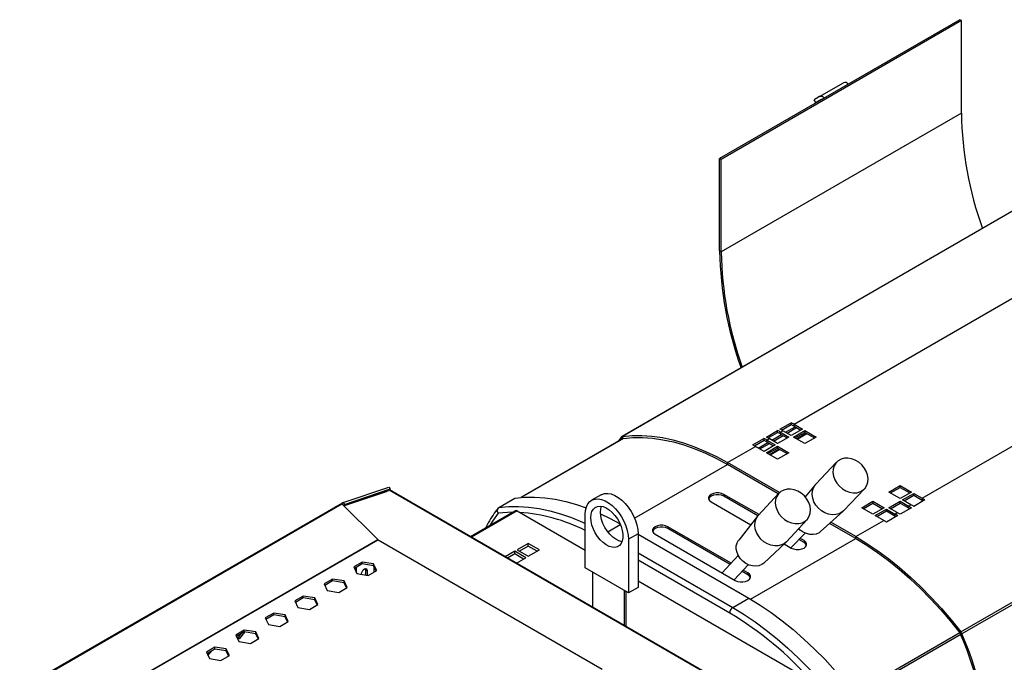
# Model space of a CAD drawing. Header units: millimetres. Extents: x 12 to 1764, y -1111 to 524.
# Tile 9 of 15: x 962 to 1397, y -587 to -303. Entities that reach past the tile are written whole.
import ezdxf

# ---------------------------------------------------------------- set-up
doc = ezdxf.new("R2010")
doc.units = ezdxf.units.MM

msp = doc.modelspace()

# ---------------------------------------------------------------- linework, layer by layer
at = {"color": 7, "linetype": 'Continuous', "lineweight": 25}
for p, q in [((1377.21, -302.95), (1271.14, -364.18)), ((1377.92, -303.36), (1271.85, -364.59)), ((1377.92, -303.36), (1377.21, -302.95)), ((1377.92, -344.18), (1377.92, -303.36)), ((1315.25, -336.89), (1325.86, -330.76)), ((1315.25, -336.89), (1312.87, -338.26)), ((1313.62, -339.56), (1312.87, -338.26)), ((1316, -338.18), (1313.62, -339.56)), ((1313.62, -339.56), (1316.02, -338.18)), ((1377.92, -344.18), (1271.85, -405.41)), ((1271.85, -364.59), (1271.14, -364.18)), ((1271.14, -405.01), (1271.14, -364.18)), ((1271.85, -405.41), (1271.85, -364.59)), ((1418.87, -376.77), (1227.95, -486.98)), ((1419.16, -376.67), (1228.24, -486.89)), ((1271.14, -405.01), (1271.85, -405.41)), ((1304.01, -481.53), (1436.23, -405.2)), ((1360.57, -514.19), (1492.8, -437.86)), ((1377.65, -573.14), (1568.57, -462.93)), ((1569.08, -463.8), (1378.16, -574.02)), ((1297.81, -483.68), (1302.76, -480.82)), ((1298.54, -484.09), (1302.77, -481.65)), ((1302.77, -481.65), (1302.76, -480.82)), ((1304.01, -481.53), (1307.72, -483.68)), ((1304.01, -482.35), (1304.01, -481.53)), ((1304.01, -482.35), (1307.01, -484.08)), ((1228.61, -487.79), (1228.24, -486.89)), ((1291.8, -487.15), (1296.75, -484.29)), ((1292.52, -487.56), (1296.76, -485.12)), ((1294.21, -488.53), (1298.45, -486.08)), ((1294.91, -488.94), (1299.16, -486.49)), ((1296.76, -485.12), (1296.75, -484.29)), ((1297.99, -485), (1299.06, -484.39)), ((1297.99, -485), (1301.71, -487.15)), ((1297.99, -485.82), (1297.99, -485)), ((1297.99, -485.82), (1301, -487.55)), ((1302.77, -486.53), (1299.06, -484.39)), ((1300.22, -485.06), (1304.46, -482.61)), ((1300.92, -485.47), (1305.17, -483.02)), ((1307.72, -483.68), (1302.77, -486.53)), ((1303.83, -487.15), (1308.78, -484.29)), ((1304.54, -487.55), (1308.78, -485.1)), ((1305.46, -488.09), (1309.7, -485.64)), ((1308.78, -484.29), (1313.73, -487.15)), ((1308.78, -485.1), (1308.78, -484.29)), ((1308.78, -485.1), (1313.02, -487.55)), ((1228.58, -487.8), (1183.48, -513.84)), ((1227.73, -487.18), (1226.31, -489.11)), ((1285.79, -490.62), (1290.74, -487.76)), ((1286.51, -491.03), (1290.75, -488.59)), ((1288.2, -492), (1292.44, -489.55)), ((1288.9, -492.41), (1293.15, -489.96)), ((1290.75, -488.59), (1290.74, -487.76)), ((1295.7, -490.62), (1290.75, -493.47)), ((1291.81, -494.09), (1296.76, -491.23)), ((1291.98, -488.47), (1293.05, -487.86)), ((1291.98, -488.47), (1295.7, -490.62)), ((1291.98, -489.29), (1291.98, -488.47)), ((1291.98, -489.29), (1294.99, -491.02)), ((1296.76, -490), (1293.05, -487.86)), ((1301.71, -487.15), (1296.76, -490)), ((1296.76, -491.23), (1301.71, -494.09)), ((1296.76, -492.04), (1296.76, -491.23)), ((1308.78, -490), (1303.83, -487.15)), ((1313.73, -487.15), (1308.78, -490)), ((1274.66, -498.47), (1287.03, -491.33)), ((1290.75, -493.47), (1287.03, -491.33)), ((1296.76, -496.94), (1291.81, -494.09)), ((1292.51, -494.49), (1296.76, -492.04)), ((1293.44, -495.03), (1297.68, -492.58)), ((1296.76, -492.04), (1301, -494.49)), ((1301.71, -494.09), (1296.76, -496.94)), ((1297.57, -511.7), (1274.66, -498.47)), ((1274.66, -499.29), (1274.66, -498.47)), ((1297.06, -512.22), (1274.66, -499.29)), ((1322.81, -498.29), (1313.6, -507.95)), ((1313.32, -508.26), (1308.97, -513.57)), ((1345.9, -511.43), (1350.85, -508.58)), ((1350.85, -508.58), (1355.8, -511.43)), ((1350.85, -509.39), (1350.85, -508.58)), ((1104.89, -516.11), (1125.09, -509.31)), ((1123.55, -511.13), (1105.44, -517.23)), ((1105.5, -516.87), (1125.7, -510.08)), ((1106.01, -517.27), (1124.12, -511.17)), ((1124.75, -510.96), (1124.12, -511.17)), ((1124.24, -511.13), (1124.34, -510.77)), ((1124.34, -510.77), (1125.22, -510.47)), ((1124.34, -510.77), (1124.75, -510.96)), ((1125.09, -509.31), (1125.7, -510.08)), ((1285.68, -603), (1125.33, -510.44)), ((1125.7, -510.08), (1125.42, -510.49)), ((1218.86, -512.64), (1214.61, -515.09)), ((1288.57, -521.42), (1273.05, -512.46)), ((1273.05, -512.46), (1273.05, -513.28)), ((1297.28, -511.99), (1288.19, -521.82)), ((1325.9, -519.68), (1335.11, -510.02)), ((1350.85, -514.29), (1345.9, -511.43)), ((1346.61, -511.84), (1350.85, -509.39)), ((1350.85, -509.39), (1355.09, -511.84)), ((1355.8, -511.43), (1350.85, -514.29)), ((1351.91, -514.9), (1356.86, -512.05)), ((1352.62, -515.31), (1356.86, -512.86)), ((1356.86, -512.05), (1360.57, -514.19)), ((1356.86, -512.86), (1356.86, -512.05)), ((1356.86, -512.86), (1360.57, -515.01)), ((1104.51, -516.28), (962.11, -598.48)), ((964.67, -597.33), (1104.35, -516.7)), ((1120.23, -532.39), (1104.35, -516.7)), ((1104.89, -516.11), (1105.5, -516.87)), ((1104.95, -517.3), (1104.97, -517.29)), ((1105.38, -517.48), (1104.97, -517.29)), ((1106.01, -517.27), (1105.38, -517.48)), ((1173.71, -518.23), (1180.78, -514.14)), ((1267.4, -515.73), (1284.96, -525.87)), ((1288.08, -521.95), (1273.05, -513.28)), ((1333.88, -518.37), (1338.83, -515.52)), ((1334.59, -518.78), (1338.83, -516.33)), ((1338.83, -515.52), (1343.78, -518.37)), ((1338.83, -516.33), (1338.83, -515.52)), ((1338.83, -516.33), (1343.07, -518.78)), ((1345.9, -518.37), (1350.85, -515.52)), ((1346.61, -518.78), (1350.85, -516.33)), ((1350.85, -515.52), (1354.56, -517.66)), ((1350.85, -516.33), (1350.85, -515.52)), ((1350.85, -516.33), (1354.56, -518.48)), ((1355.62, -517.05), (1351.91, -514.9)), ((1354.56, -517.66), (1355.62, -517.05)), ((1361.82, -514.92), (1356.87, -517.78)), ((1360.57, -514.19), (1360.57, -515.01)), ((1180.98, -519.72), (1161.19, -531.14)), ((1181.73, -519.79), (1211.82, -537.16)), ((1211.82, -544.95), (1211.82, -521.27)), ((1315.71, -528.9), (1325.61, -519.97)), ((1338.83, -521.23), (1333.88, -518.37)), ((1343.78, -518.37), (1338.83, -521.23)), ((1339.89, -521.84), (1344.84, -518.99)), ((1340.6, -522.25), (1344.84, -519.8)), ((1344.84, -518.99), (1348.55, -521.13)), ((1344.84, -519.8), (1344.84, -518.99)), ((1344.84, -519.8), (1348.55, -521.95)), ((1349.61, -520.52), (1345.9, -518.37)), ((1348.55, -521.13), (1349.61, -520.52)), ((1348.55, -521.13), (1348.55, -521.95)), ((1355.81, -518.39), (1350.86, -521.24)), ((1354.56, -517.66), (1354.56, -518.48)), ((1287.93, -522.14), (1279.6, -532.61)), ((1300.68, -533.36), (1309.77, -523.53)), ((1331.23, -531.95), (1319.71, -525.29)), ((1331.23, -531.13), (1320.26, -524.8)), ((1331.23, -531.13), (1343.6, -523.99)), ((1343.6, -523.99), (1339.89, -521.84)), ((1349.8, -521.86), (1344.85, -524.71)), ((1235.15, -529.85), (1230.91, -532.3)), ((1235.15, -529.85), (1235.15, -553.53)), ((1235.15, -530.1), (1284.08, -558.35)), ((1242.65, -530.02), (1278, -550.43)), ((1276.23, -542.87), (1248.3, -526.75)), ((1248.3, -526.75), (1248.3, -527.57)), ((1275.74, -543.4), (1248.3, -527.57)), ((1302.66, -536.09), (1308.89, -529.55)), ((1014.77, -593.27), (1120.23, -532.39)), ((1014.98, -593.29), (1120.34, -532.47)), ((1120.34, -532.47), (1219.29, -589.6)), ((1186.68, -534.08), (1181.73, -536.94)), ((1191.63, -536.94), (1186.68, -534.08)), ((1186.68, -535.3), (1186.68, -534.08)), ((1230.91, -532.3), (1230.91, -555.98)), ((1290.6, -542.77), (1300.39, -533.65)), ((1299.64, -534.35), (1302.75, -536.14)), ((1308.41, -533.69), (1306.18, -532.4)), ((1308.41, -532.87), (1306.68, -531.87)), ((1308.41, -532.87), (1308.41, -533.69)), ((1331.23, -531.95), (1331.23, -531.13)), ((1180.67, -537.55), (1176.48, -539.97)), ((1180.67, -538.77), (1177.54, -540.58)), ((1185.62, -540.41), (1180.67, -537.55)), ((1180.67, -538.77), (1180.67, -537.55)), ((1184.56, -541.02), (1180.67, -538.77)), ((1181.73, -536.94), (1186.68, -539.79)), ((1186.68, -535.3), (1182.79, -537.55)), ((1190.57, -537.55), (1186.68, -535.3)), ((1186.68, -539.79), (1191.63, -536.94)), ((1113.3, -542.35), (1109.59, -544.49)), ((1113.3, -543.17), (1109.89, -545.14)), ((1118.38, -543.13), (1113.3, -542.35)), ((1113.3, -543.17), (1113.3, -542.35)), ((1118.38, -543.95), (1113.3, -543.17)), ((1119.74, -546.06), (1118.38, -543.13)), ((1118.38, -543.95), (1118.38, -543.13)), ((1181.43, -542.82), (1185.62, -540.41)), ((1279.39, -539.45), (1272.29, -547.13)), ((1109.59, -544.49), (1110.95, -547.42)), ((1110.07, -545.52), (1110.07, -545.03)), ((1110.77, -547.05), (1110.77, -544.63)), ((1110.95, -547.42), (1116.02, -548.21)), ((1113.07, -547.75), (1113.07, -547.52)), ((1114.75, -545.21), (1114.84, -545.68)), ((1114.84, -545.68), (1115.55, -546.09)), ((1114.84, -545.68), (1114.84, -548.02)), ((1115.55, -546.09), (1115.55, -548.13)), ((1116.02, -548.21), (1119.74, -546.06)), ((1119.44, -546.24), (1118.38, -543.95)), ((1118.55, -544.32), (1118.55, -546.75)), ((1230.91, -555.98), (1211.82, -544.95)), ((1215, -546.79), (1215, -562.2)), ((1277.62, -550.21), (1283.8, -543.52)), ((1283.66, -547.98), (1281.07, -546.48)), ((1283.66, -547.16), (1281.56, -545.95)), ((1283.66, -547.16), (1283.66, -547.98)), ((1100.29, -549.86), (1096.58, -552)), ((1096.58, -552), (1097.94, -554.93)), ((1100.29, -550.68), (1096.87, -552.65)), ((1105.37, -550.64), (1100.29, -549.86)), ((1100.29, -550.68), (1100.29, -549.86)), ((1105.37, -551.46), (1100.29, -550.68)), ((1106.73, -553.57), (1105.37, -550.64)), ((1105.37, -551.46), (1105.37, -550.64)), ((1106.43, -553.75), (1105.37, -551.46)), ((1235.15, -550.63), (1312.55, -595.31)), ((1097.94, -554.93), (1103.01, -555.72)), ((1103.01, -555.72), (1106.73, -553.57)), ((1229.14, -570.37), (1229.14, -554.96)), ((1229.85, -570.78), (1229.85, -555.36)), ((1235.15, -553.53), (1230.91, -555.98)), ((1087.28, -557.37), (1083.57, -559.52)), ((1083.57, -559.52), (1084.92, -562.44)), ((1087.28, -558.19), (1083.86, -560.16)), ((1092.36, -558.16), (1087.28, -557.37)), ((1087.28, -558.19), (1087.28, -557.37)), ((1092.36, -558.97), (1087.28, -558.19)), ((1093.71, -561.09), (1092.36, -558.16)), ((1092.36, -558.97), (1092.36, -558.16)), ((1093.42, -561.26), (1092.36, -558.97)), ((1277.01, -562.43), (1284.08, -558.35)), ((1074.27, -564.88), (1070.55, -567.03)), ((1079.34, -565.67), (1074.27, -564.88)), ((1074.27, -565.7), (1074.27, -564.88)), ((1084.92, -562.44), (1090, -563.23)), ((1090, -563.23), (1093.71, -561.09)), ((1070.55, -567.03), (1071.91, -569.96)), ((1074.27, -565.7), (1070.85, -567.67)), ((1079.34, -566.48), (1074.27, -565.7)), ((1076.99, -570.74), (1080.7, -568.6)), ((1080.7, -568.6), (1079.34, -565.67)), ((1079.34, -566.48), (1079.34, -565.67)), ((1080.41, -568.77), (1079.34, -566.48)), ((1061.26, -572.39), (1057.54, -574.54)), ((1061.26, -573.21), (1057.84, -575.18)), ((1059.37, -576.02), (1061.59, -573.26)), ((1066.33, -573.18), (1061.26, -572.39)), ((1061.26, -573.21), (1061.26, -572.39)), ((1066.33, -573.99), (1061.26, -573.21)), ((1067.69, -576.11), (1066.33, -573.18)), ((1066.33, -573.99), (1066.33, -573.18)), ((1071.91, -569.96), (1076.99, -570.74)), ((1377.28, -573.62), (1377.65, -573.14)), ((1057.54, -574.54), (1058.9, -577.47)), ((1058.02, -575.56), (1058.66, -575.61)), ((1058.18, -575.92), (1059.37, -576.02)), ((1058.66, -575.61), (1060.01, -573.93)), ((1058.66, -575.61), (1059.37, -576.02)), ((1058.9, -577.47), (1063.98, -578.25)), ((1063.98, -578.25), (1067.69, -576.11)), ((1067.39, -576.28), (1066.33, -573.99)), ((1377.56, -574.1), (1378.16, -574.02)), ((1048.25, -579.9), (1044.53, -582.05)), ((1044.53, -582.05), (1045.89, -584.98)), ((1048.25, -580.72), (1044.83, -582.69)), ((1045.25, -583.59), (1046.96, -581.47)), ((1053.32, -580.69), (1048.25, -579.9)), ((1048.25, -580.72), (1048.25, -579.9)), ((1053.32, -581.5), (1048.25, -580.72)), ((1054.68, -583.62), (1053.32, -580.69)), ((1053.32, -581.5), (1053.32, -580.69)), ((1054.38, -583.79), (1053.32, -581.5)), ((1044.87, -582.77), (1045.02, -582.58)), ((1045.89, -584.98), (1050.97, -585.76)), ((1050.97, -585.76), (1054.68, -583.62))]:
    msp.add_line(p, q, dxfattribs=at)
at = {"color": 8, "linetype": 'Continuous', "lineweight": 25}
for p, q in [((1305.17, -487.92), (1309.41, -485.47)), ((1228.72, -487.78), (1183.6, -513.83)), ((1228.33, -487.95), (1227.73, -487.18)), ((1293.15, -494.86), (1297.39, -492.41)), ((1233.62, -522.98), (1274.66, -499.29)), ((1125.22, -510.47), (1285.5, -603)), ((1104.89, -517.23), (1105.5, -516.87)), ((1181.73, -519.79), (1161.63, -531.39)), ((1221.78, -529), (1227.31, -525.81)), ((1284.79, -558.76), (1331.23, -531.95)), ((1235.15, -538.26), (1277.01, -562.43)), ((1275.6, -564.88), (1235.15, -541.53)), ((1330.54, -600.39), (1377.17, -573.47)), ((1377.63, -574.28), (1331, -601.2))]:
    msp.add_line(p, q, dxfattribs=at)
at = {"color": 7, "linetype": 'Continuous', "lineweight": 25, "flags": 128}
for points in [[(1316.29, -338.11), (1316.25, -338.11), (1316, -338.18)], [(1228.24, -486.89), (1232.46, -486.5), (1236.82, -486.46), (1241.29, -486.76), (1245.87, -487.42), (1250.53, -488.42), (1255.27, -489.77), (1260.06, -491.45), (1264.9, -493.47), (1269.78, -495.81), (1274.66, -498.47)], [(1228.61, -487.79), (1232.8, -487.41), (1237.12, -487.37), (1241.56, -487.67), (1246.1, -488.32), (1250.72, -489.32), (1255.42, -490.65), (1260.18, -492.32), (1264.98, -494.32), (1269.81, -496.65), (1274.66, -499.29)], [(1324.02, -508.89), (1325.37, -510.04), (1326.88, -510.94), (1328.48, -511.53), (1330.1, -511.81), (1331.67, -511.75), (1333.12, -511.36), (1334.39, -510.65), (1335.42, -509.66), (1336.17, -508.43), (1336.61, -507.01), (1336.71, -505.47), (1336.47, -503.86), (1335.9, -502.28), (1335.03, -500.77), (1333.9, -499.41), (1332.55, -498.26), (1331.04, -497.36), (1329.44, -496.77), (1327.82, -496.49), (1326.25, -496.55), (1324.8, -496.94), (1323.53, -497.65), (1322.5, -498.64), (1321.75, -499.87), (1321.31, -501.29), (1321.21, -502.84), (1321.45, -504.44), (1322.02, -506.03), (1322.89, -507.53), (1324.02, -508.89)], [(1325.9, -519.68), (1325.18, -520.31), (1323.91, -521.02), (1322.46, -521.41), (1320.89, -521.47), (1319.27, -521.2), (1317.67, -520.6), (1316.16, -519.71), (1314.81, -518.55), (1313.68, -517.19), (1312.81, -515.69), (1312.24, -514.1), (1312, -512.5), (1312.1, -510.95), (1312.54, -509.54), (1313.29, -508.3), (1313.6, -507.95)], [(1218.86, -512.64), (1219.14, -512.49), (1220.38, -512.09), (1221.77, -512.03), (1223.26, -512.3), (1224.82, -512.9), (1226.39, -513.81), (1227.95, -515), (1229.44, -516.45), (1230.83, -518.12), (1232.07, -519.96), (1233.14, -521.91), (1234, -523.94), (1234.63, -525.97), (1235.02, -527.96), (1235.15, -529.85)], [(1273.05, -512.46), (1272.04, -512.04), (1270.85, -511.82), (1269.6, -511.82), (1268.41, -512.04), (1267.4, -512.46), (1266.66, -513.05), (1266.27, -513.74), (1266.27, -514.46), (1266.66, -515.14), (1267.4, -515.73)], [(1273.05, -513.28), (1272.04, -512.86), (1270.85, -512.63), (1269.6, -512.63), (1268.41, -512.86), (1267.4, -513.28), (1266.66, -513.86), (1266.29, -514.5)], [(1299.82, -523.54), (1301.32, -524.46), (1302.92, -525.08), (1304.55, -525.38), (1306.13, -525.34), (1307.59, -524.98), (1308.88, -524.3), (1309.94, -523.34), (1310.71, -522.13), (1311.17, -520.73), (1311.3, -519.2), (1311.08, -517.6), (1310.54, -516.02), (1309.69, -514.51), (1308.57, -513.14), (1307.23, -511.97), (1305.72, -511.06), (1304.13, -510.44), (1302.5, -510.14), (1300.92, -510.17), (1299.45, -510.54), (1298.17, -511.22), (1297.11, -512.18), (1296.34, -513.39), (1295.88, -514.79), (1295.75, -516.32), (1295.96, -517.91), (1296.51, -519.5), (1297.36, -521.01), (1298.48, -522.38), (1299.82, -523.54)], [(1180.78, -514.14), (1185.03, -513.73), (1189.41, -513.66), (1193.91, -513.95), (1198.52, -514.6), (1203.21, -515.59), (1207.98, -516.94), (1212.2, -518.39)], [(1211.82, -521.27), (1211.95, -519.54), (1212.33, -517.99), (1212.97, -516.69), (1213.83, -515.67), (1214.9, -514.94), (1216.14, -514.54), (1217.53, -514.48), (1219.02, -514.75), (1220.57, -515.34), (1222.15, -516.25), (1223.71, -517.45), (1225.2, -518.9), (1226.58, -520.57), (1227.83, -522.41), (1228.9, -524.36), (1229.76, -526.39), (1230.39, -528.42), (1230.78, -530.41), (1230.91, -532.3)], [(1214.29, -522.7), (1214.42, -521.23), (1214.8, -519.96), (1215.41, -518.94), (1216.25, -518.2), (1217.26, -517.77), (1218.43, -517.66), (1219.7, -517.89), (1221.03, -518.43), (1222.37, -519.28), (1223.68, -520.4), (1224.9, -521.75), (1225.99, -523.29), (1226.92, -524.95), (1227.65, -526.67), (1228.15, -528.4), (1228.4, -530.07), (1228.4, -531.63), (1228.15, -533), (1227.65, -534.16), (1226.92, -535.04), (1225.99, -535.63), (1224.9, -535.9), (1223.68, -535.84), (1222.37, -535.45), (1221.03, -534.75), (1219.7, -533.76), (1218.43, -532.52), (1217.26, -531.07), (1216.25, -529.47), (1215.41, -527.77), (1214.8, -526.03), (1214.42, -524.32), (1214.29, -522.7)], [(1218.53, -520.25), (1218.66, -518.78), (1218.96, -517.72)], [(1228.01, -533.4), (1227.92, -533.39), (1226.61, -533), (1225.27, -532.3), (1223.94, -531.31), (1222.67, -530.07), (1221.5, -528.62), (1220.49, -527.02), (1219.66, -525.32), (1219.04, -523.58), (1218.66, -521.87), (1218.53, -520.25)], [(1218.57, -521.05), (1222.59, -523.01), (1227.18, -525.49)], [(1300.68, -533.36), (1299.79, -534.13), (1298.5, -534.81), (1297.04, -535.18), (1295.46, -535.21), (1293.83, -534.91), (1292.23, -534.29), (1290.73, -533.38), (1289.39, -532.21), (1288.27, -530.84), (1287.42, -529.33), (1286.88, -527.75), (1286.66, -526.16), (1286.79, -524.63), (1287.25, -523.23), (1288.02, -522.02), (1288.19, -521.82)], [(1248.3, -526.75), (1247.29, -526.33), (1246.1, -526.1), (1244.85, -526.1), (1243.66, -526.33), (1242.65, -526.75), (1241.91, -527.34), (1241.53, -528.02), (1241.53, -528.74), (1241.91, -529.43), (1242.65, -530.02)], [(1248.3, -527.57), (1247.29, -527.14), (1246.1, -526.92), (1244.85, -526.92), (1243.66, -527.14), (1242.65, -527.57), (1241.91, -528.15), (1241.54, -528.79)], [(1315.71, -528.9), (1315.04, -529.41), (1313.83, -529.97), (1312.46, -530.23), (1311, -530.18), (1309.53, -529.81), (1308.09, -529.14), (1306.78, -528.21), (1306.06, -527.54)], [(1290.6, -542.77), (1289.74, -543.41), (1288.51, -543.94), (1287.12, -544.17), (1285.66, -544.07), (1284.18, -543.67), (1282.75, -542.98), (1281.45, -542.02), (1280.32, -540.85), (1279.44, -539.53), (1278.83, -538.1), (1278.52, -536.64), (1278.53, -535.22), (1278.87, -533.9), (1279.5, -532.75), (1279.6, -532.61)], [(1302.75, -536.14), (1303.76, -536.56), (1304.95, -536.79), (1306.21, -536.79), (1307.4, -536.56), (1308.41, -536.14), (1309.14, -535.56), (1309.53, -534.87), (1309.53, -534.15), (1309.14, -533.46), (1308.41, -532.87)], [(1309.52, -534.91), (1309.14, -534.27), (1308.41, -533.69)], [(1331.23, -531.13), (1336.11, -534.11), (1340.98, -537.39), (1345.82, -540.96), (1350.62, -544.81), (1355.36, -548.94), (1360.02, -553.32), (1364.59, -557.94), (1369.07, -562.8), (1373.42, -567.87), (1377.65, -573.14)], [(1331.23, -531.95), (1336.08, -534.9), (1340.91, -538.15), (1345.71, -541.69), (1350.47, -545.52), (1355.16, -549.61), (1359.79, -553.96), (1364.33, -558.55), (1368.77, -563.36), (1373.09, -568.39), (1377.28, -573.62)], [(1113.07, -547.52), (1113.16, -546.91), (1113.43, -546.3), (1113.83, -545.75), (1114.31, -545.37), (1114.78, -545.21), (1115.18, -545.29), (1115.45, -545.59), (1115.55, -546.09)], [(1278, -550.43), (1279.02, -550.85), (1280.21, -551.07), (1281.46, -551.07), (1282.65, -550.85), (1283.66, -550.43), (1284.4, -549.84), (1284.78, -549.16), (1284.78, -548.43), (1284.4, -547.75), (1283.66, -547.16)], [(1284.77, -549.2), (1284.4, -548.56), (1283.66, -547.98)], [(1284.08, -558.35), (1289.01, -561.35), (1293.91, -564.65), (1298.79, -568.26), (1303.62, -572.15), (1308.39, -576.31), (1313.08, -580.74), (1317.69, -585.41), (1322.19, -590.31), (1326.57, -595.44), (1330.82, -600.76)], [(1277.01, -562.43), (1281.94, -565.43), (1286.84, -568.73), (1291.72, -572.34), (1296.55, -576.23), (1301.32, -580.39), (1306.01, -584.82), (1310.62, -589.49), (1315.12, -594.4), (1319.5, -599.52), (1323.75, -604.84)]]:
    msp.add_lwpolyline(points, dxfattribs=at)
at = {"color": 8, "linetype": 'Continuous', "lineweight": 25, "flags": 128}
for points in [[(1173.32, -520.82), (1170.91, -524.23), (1169.67, -526.25)], [(1179.85, -520.37), (1177.48, -520.44), (1173.32, -520.82)], [(1173.71, -518.23), (1177.96, -517.81), (1182.34, -517.75), (1186.84, -518.04), (1191.44, -518.68), (1196.14, -519.68), (1200.91, -521.02), (1205.74, -522.7), (1210.62, -524.73), (1211.82, -525.28)]]:
    msp.add_lwpolyline(points, dxfattribs=at)
at = {"color": 7, "linetype": 'Continuous', "lineweight": 25}
for centre, radius, start, end in [((1326.47, -332.61), 1.95, 39.5282, 108.3419), ((1315.87, -338.73), 1.95, 39.5282, 108.3419), ((1536.35, -341.58), 158.46, 180.9427, 199.7235), ((1430.99, -402.37), 159.86, 180.9467, 199.8272), ((1430.29, -402.81), 158.46, 180.9427, 199.7235), ((1245.65, -582.62), 116.73, 60.0017, 60.7047), ((1246.21, -582.46), 115.59, 60.0012, 60.7054), ((1228.33, -487.64), 0.756, 97.2411, 142.7696), ((1239.64, -586.09), 116.73, 60.0017, 60.7047), ((1240.2, -585.93), 115.59, 60.0012, 60.7054), ((1240.7, -585.48), 116.73, 60.0017, 60.7047), ((1228.66, -488.2), 0.411, 97.188, 138.8925), ((1228.68, -592.42), 116.73, 60.0017, 60.7047), ((1233.62, -589.56), 116.73, 60.0017, 60.7047), ((1234.19, -589.4), 115.59, 60.0012, 60.7054), ((1234.69, -588.95), 116.73, 60.0017, 60.7047), ((1123.79, -511.87), 0.769, 64.1809, 107.9893), ((1105.68, -517.94), 0.753, 63.7645, 117.7618), ((1296.02, -620.29), 119.22, 59.308, 60.0012), ((1300.97, -617.44), 119.22, 59.308, 60.0012), ((1301.9, -616.65), 117.37, 59.6951, 60.0025), ((1181.29, -520.41), 0.759, 54.5761, 114.1128), ((1288.95, -624.37), 119.22, 59.308, 60.0012), ((1290.01, -623.76), 119.22, 59.308, 60.0012), ((1294.96, -620.9), 119.22, 59.308, 60.0012), ((1295.89, -620.12), 117.37, 59.6951, 60.0025), ((1284, -627.23), 119.22, 59.308, 60.0012), ((1289.87, -623.59), 117.37, 59.6951, 60.0025), ((1278.67, -565.02), 3.07, 122.6053, 177.3949), ((1375.66, -574.88), 2.06, 22.275, 37.725), ((1374.67, -575.45), 3.77, 22.276, 37.724), ((1225.71, -638.64), 165, 1.8984, 23.0269), ((1225.08, -639.08), 166.33, 1.8984, 23.0269)]:
    msp.add_arc(centre, radius, start, end, dxfattribs=at)
at = {"color": 8, "linetype": 'Continuous', "lineweight": 25}
for centre, radius, start, end in [((1177.77, -595.55), 75.28, 63.114, 86.1367), ((1197.13, -696.37), 153.13, 41.517, 59.1722)]:
    msp.add_arc(centre, radius, start, end, dxfattribs=at)
at = {"color": 7, "linetype": 'Continuous', "lineweight": 25}
for centre, major_axis, ratio, start_param, end_param in [((1107.04, -516.43), (2.76, 0.12), 0.237519, 2.450174, 3.357745), ((1107.04, -516.43), (2.59, 1.15), 0.09328, 2.162332, 2.513703), ((1122.92, -532.13), (2.76, 0.12), 0.237519, 3.357745, 3.497371)]:
    msp.add_ellipse(centre, major_axis=major_axis, ratio=ratio, start_param=start_param, end_param=end_param, dxfattribs=at)
for points, knots in [([(1125.22, -510.47), (1125.26, -510.44), (1125.31, -510.41), (1125.33, -510.44), (1125.33, -510.45)], [0, 0, 0, 0, 0.883939, 1, 1, 1, 1]), ([(1173.33, -518.57), (1172.96, -519.04), (1171.8, -520.54), (1170.02, -523.26), (1168.55, -525.72), (1167.87, -527.15), (1167.78, -527.34)], [0, 0, 0, 0, 0.177632, 0.560524, 0.943985, 1, 1, 1, 1]), ([(1173.32, -520.82), (1173.21, -520.58), (1172.98, -520.09), (1172.97, -519.31), (1173.17, -518.75), (1173.44, -518.41), (1173.62, -518.29), (1173.71, -518.23)], [0, 0, 0, 0, 0.2528182, 0.5037743, 0.7521618, 0.8762085, 1, 1, 1, 1])]:
    msp.add_open_spline(points, degree=3, knots=knots, dxfattribs=at)

doc.saveas('drawing.dxf')
